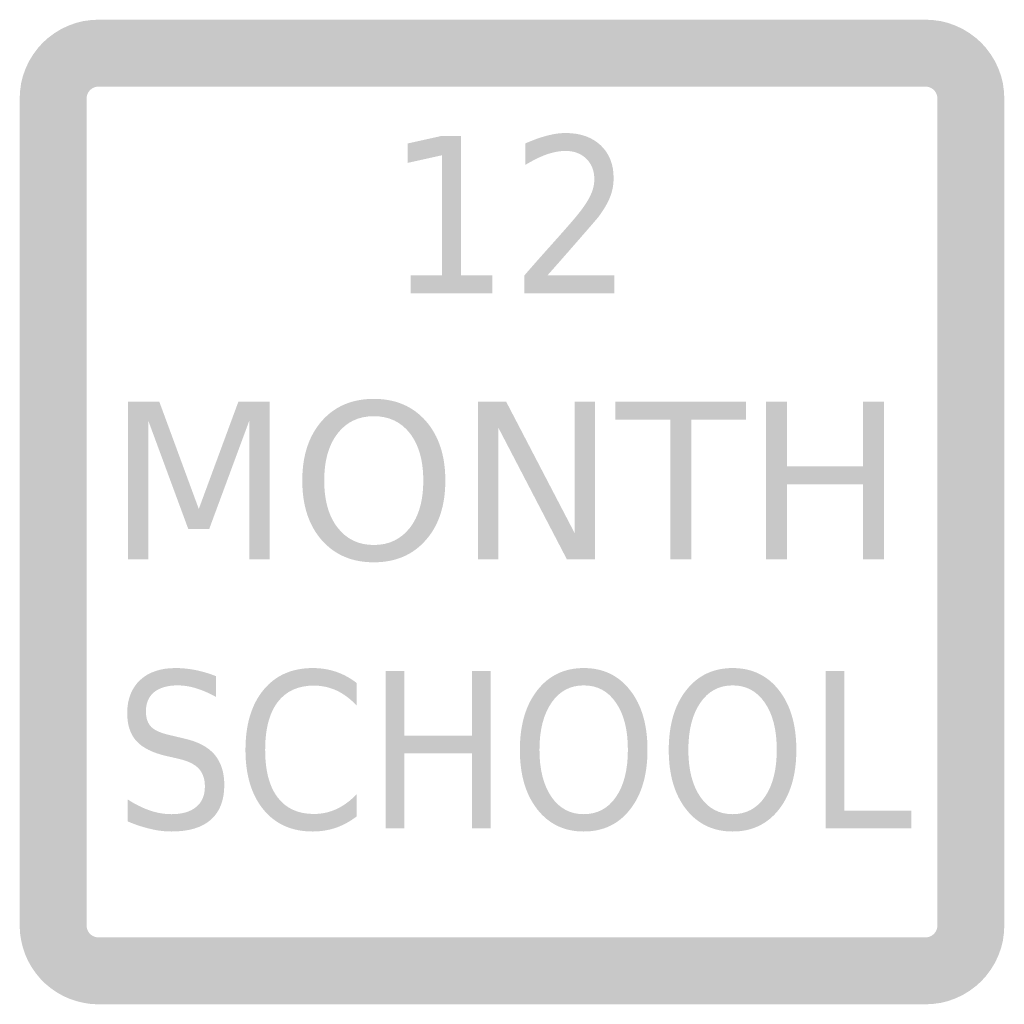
# Model space of a CAD drawing. Header units: inches. Extents: x -0.5 to 0.5, y -0.5 to 0.5.
import ezdxf

# ---------------------------------------------------------------- set-up
doc = ezdxf.new("R2010")
doc.units = ezdxf.units.IN
doc.header["$MEASUREMENT"] = 0

msp = doc.modelspace()

# ---------------------------------------------------------------- hatches: boundary and pattern name
for points in [[(-0.42, 0.5), (-0.4278, 0.4996), (-0.4356, 0.4985), (-0.4432, 0.4966), (-0.4506, 0.4939), (-0.4577, 0.4906), (-0.4644, 0.4865), (-0.4708, 0.4818), (-0.4766, 0.4766), (-0.4818, 0.4708), (-0.4865, 0.4644), (-0.4906, 0.4577), (-0.4939, 0.4506), (-0.4966, 0.4432), (-0.4985, 0.4356), (-0.4996, 0.4278), (-0.5, 0.42), (-0.46, 0.42), (-0.4598, 0.4239), (-0.4592, 0.4278), (-0.4583, 0.4316), (-0.457, 0.4353), (-0.4553, 0.4389), (-0.4533, 0.4422), (-0.4509, 0.4454), (-0.4483, 0.4483), (-0.4454, 0.4509), (-0.4422, 0.4533), (-0.4389, 0.4553), (-0.4353, 0.457), (-0.4316, 0.4583), (-0.4278, 0.4592), (-0.4239, 0.4598), (-0.42, 0.46), (-0.42, 0.5)], [(-0.42, 0.46), (0.42, 0.46), (0.42, 0.5), (-0.42, 0.5), (-0.42, 0.46)], [(0.5, 0.42), (0.4996, 0.4278), (0.4985, 0.4356), (0.4966, 0.4432), (0.4939, 0.4506), (0.4906, 0.4577), (0.4865, 0.4644), (0.4818, 0.4708), (0.4766, 0.4766), (0.4708, 0.4818), (0.4644, 0.4865), (0.4577, 0.4906), (0.4506, 0.4939), (0.4432, 0.4966), (0.4356, 0.4985), (0.4278, 0.4996), (0.42, 0.5), (0.42, 0.46), (0.4239, 0.4598), (0.4278, 0.4592), (0.4316, 0.4583), (0.4353, 0.457), (0.4389, 0.4553), (0.4422, 0.4533), (0.4454, 0.4509), (0.4483, 0.4483), (0.4509, 0.4454), (0.4533, 0.4422), (0.4553, 0.4389), (0.457, 0.4353), (0.4583, 0.4316), (0.4592, 0.4278), (0.4598, 0.4239), (0.46, 0.42), (0.5, 0.42)], [(-0.42, 0.472), (-0.4248, 0.4718), (-0.4296, 0.4711), (-0.4342, 0.47), (-0.4388, 0.4685), (-0.4432, 0.4665), (-0.4474, 0.4642), (-0.4513, 0.4615), (-0.455, 0.4584), (-0.4584, 0.455), (-0.4615, 0.4513), (-0.4642, 0.4474), (-0.4665, 0.4432), (-0.4685, 0.4388), (-0.47, 0.4342), (-0.4711, 0.4296), (-0.4718, 0.4248), (-0.472, 0.42), (-0.432, 0.42), (-0.4319, 0.4211), (-0.4318, 0.4222), (-0.4315, 0.4233), (-0.4312, 0.4243), (-0.4307, 0.4253), (-0.4302, 0.4263), (-0.4296, 0.4272), (-0.4289, 0.4281), (-0.4281, 0.4289), (-0.4272, 0.4296), (-0.4263, 0.4302), (-0.4253, 0.4307), (-0.4243, 0.4312), (-0.4233, 0.4315), (-0.4222, 0.4318), (-0.4211, 0.4319), (-0.42, 0.432), (-0.42, 0.472)], [(-0.42, 0.432), (0.42, 0.432), (0.42, 0.472), (-0.42, 0.472), (-0.42, 0.432)], [(0.472, 0.42), (0.4717, 0.4251), (0.471, 0.4301), (0.4698, 0.4351), (0.468, 0.4399), (0.4659, 0.4445), (0.4632, 0.4489), (0.4602, 0.453), (0.4568, 0.4568), (0.453, 0.4602), (0.4489, 0.4632), (0.4445, 0.4659), (0.4399, 0.468), (0.4351, 0.4698), (0.4301, 0.471), (0.4251, 0.4717), (0.42, 0.472), (0.42, 0.432), (0.4212, 0.4319), (0.4223, 0.4318), (0.4235, 0.4315), (0.4246, 0.4311), (0.4257, 0.4306), (0.4267, 0.43), (0.4276, 0.4293), (0.4285, 0.4285), (0.4293, 0.4276), (0.43, 0.4267), (0.4306, 0.4257), (0.4311, 0.4246), (0.4315, 0.4235), (0.4318, 0.4223), (0.4319, 0.4212), (0.432, 0.42), (0.472, 0.42)], [(-0.46, -0.42), (-0.46, 0.42), (-0.5, 0.42), (-0.5, -0.42), (-0.46, -0.42)], [(-0.432, -0.42), (-0.432, 0.42), (-0.472, 0.42), (-0.472, -0.42), (-0.432, -0.42)], [(0.432, 0.42), (0.432, -0.42), (0.472, -0.42), (0.472, 0.42), (0.432, 0.42)], [(0.46, 0.42), (0.46, -0.42), (0.5, -0.42), (0.5, 0.42), (0.46, 0.42)], [(-0.1029, 0.2403), (-0.0711, 0.2403), (-0.0711, 0.3623), (-0.1058, 0.3546), (-0.1058, 0.3743), (-0.0713, 0.382), (-0.0518, 0.382), (-0.0518, 0.2403), (-0.02, 0.2403), (-0.02, 0.222), (-0.1029, 0.222), (-0.1029, 0.2403)], [(-0.3899, 0.112), (-0.3582, 0.112), (-0.3181, 0.0031), (-0.2779, 0.112), (-0.2462, 0.112), (-0.2462, -0.048), (-0.2669, -0.048), (-0.2669, 0.0925), (-0.3075, -0.0172), (-0.3288, -0.0172), (-0.3693, 0.0925), (-0.3693, -0.048), (-0.3899, -0.048), (-0.3899, 0.112)], [(-0.0345, 0.112), (-0.0059, 0.112), (0.0638, -0.0218), (0.0638, 0.112), (0.0844, 0.112), (0.0844, -0.048), (0.0557, -0.048), (-0.014, 0.0859), (-0.014, -0.048), (-0.0345, -0.048), (-0.0345, 0.112)], [(0.1049, 0.112), (0.2377, 0.112), (0.2377, 0.0938), (0.182, 0.0938), (0.182, -0.048), (0.1607, -0.048), (0.1607, 0.0938), (0.1049, 0.0938), (0.1049, 0.112)], [(0.2581, 0.112), (0.2793, 0.112), (0.2793, 0.0464), (0.3565, 0.0464), (0.3565, 0.112), (0.3778, 0.112), (0.3778, -0.048), (0.3565, -0.048), (0.3565, 0.0282), (0.2793, 0.0282), (0.2793, -0.048), (0.2581, -0.048), (0.2581, 0.112)], [(-0.1284, -0.1614), (-0.1095, -0.1614), (-0.1095, -0.227), (-0.0407, -0.227), (-0.0407, -0.1614), (-0.0217, -0.1614), (-0.0217, -0.3214), (-0.0407, -0.3214), (-0.0407, -0.2452), (-0.1095, -0.2452), (-0.1095, -0.3214), (-0.1284, -0.3214), (-0.1284, -0.1614)], [(0.3184, -0.1614), (0.3374, -0.1614), (0.3374, -0.3032), (0.4056, -0.3032), (0.4056, -0.3214), (0.3184, -0.3214), (0.3184, -0.1614)], [(-0.472, -0.42), (-0.4717, -0.4251), (-0.471, -0.4301), (-0.4698, -0.4351), (-0.468, -0.4399), (-0.4659, -0.4445), (-0.4632, -0.4489), (-0.4602, -0.453), (-0.4568, -0.4568), (-0.453, -0.4602), (-0.4489, -0.4632), (-0.4445, -0.4659), (-0.4399, -0.468), (-0.4351, -0.4698), (-0.4301, -0.471), (-0.4251, -0.4717), (-0.42, -0.472), (-0.42, -0.432), (-0.4212, -0.4319), (-0.4223, -0.4318), (-0.4235, -0.4315), (-0.4246, -0.4311), (-0.4257, -0.4306), (-0.4267, -0.43), (-0.4276, -0.4293), (-0.4285, -0.4285), (-0.4293, -0.4276), (-0.43, -0.4267), (-0.4306, -0.4257), (-0.4311, -0.4246), (-0.4315, -0.4235), (-0.4318, -0.4223), (-0.4319, -0.4212), (-0.432, -0.42), (-0.472, -0.42)], [(0.42, -0.472), (0.4248, -0.4718), (0.4296, -0.4711), (0.4342, -0.47), (0.4388, -0.4685), (0.4432, -0.4665), (0.4474, -0.4642), (0.4513, -0.4615), (0.455, -0.4584), (0.4584, -0.455), (0.4615, -0.4513), (0.4642, -0.4474), (0.4665, -0.4432), (0.4685, -0.4388), (0.47, -0.4342), (0.4711, -0.4296), (0.4718, -0.4248), (0.472, -0.42), (0.432, -0.42), (0.4319, -0.4211), (0.4318, -0.4222), (0.4315, -0.4233), (0.4312, -0.4243), (0.4307, -0.4253), (0.4302, -0.4263), (0.4296, -0.4272), (0.4289, -0.4281), (0.4281, -0.4289), (0.4272, -0.4296), (0.4263, -0.4302), (0.4253, -0.4307), (0.4243, -0.4312), (0.4233, -0.4315), (0.4222, -0.4318), (0.4211, -0.4319), (0.42, -0.432), (0.42, -0.472)], [(-0.5, -0.42), (-0.4997, -0.4274), (-0.4986, -0.4347), (-0.4969, -0.4419), (-0.4946, -0.4489), (-0.4916, -0.4557), (-0.488, -0.4621), (-0.4838, -0.4682), (-0.4791, -0.4739), (-0.4739, -0.4791), (-0.4682, -0.4838), (-0.4621, -0.488), (-0.4557, -0.4916), (-0.4489, -0.4946), (-0.4419, -0.4969), (-0.4347, -0.4986), (-0.4274, -0.4997), (-0.42, -0.5), (-0.42, -0.46), (-0.4237, -0.4598), (-0.4273, -0.4593), (-0.4309, -0.4585), (-0.4344, -0.4573), (-0.4378, -0.4558), (-0.4411, -0.454), (-0.4441, -0.4519), (-0.4469, -0.4496), (-0.4496, -0.4469), (-0.4519, -0.4441), (-0.454, -0.4411), (-0.4558, -0.4378), (-0.4573, -0.4344), (-0.4585, -0.4309), (-0.4593, -0.4273), (-0.4598, -0.4237), (-0.46, -0.42), (-0.5, -0.42)], [(0.42, -0.5), (0.4278, -0.4996), (0.4356, -0.4985), (0.4432, -0.4966), (0.4506, -0.4939), (0.4577, -0.4906), (0.4644, -0.4865), (0.4708, -0.4818), (0.4766, -0.4766), (0.4818, -0.4708), (0.4865, -0.4644), (0.4906, -0.4577), (0.4939, -0.4506), (0.4966, -0.4432), (0.4985, -0.4356), (0.4996, -0.4278), (0.5, -0.42), (0.46, -0.42), (0.4598, -0.4239), (0.4592, -0.4278), (0.4583, -0.4316), (0.457, -0.4353), (0.4553, -0.4389), (0.4533, -0.4422), (0.4509, -0.4454), (0.4483, -0.4483), (0.4454, -0.4509), (0.4422, -0.4533), (0.4389, -0.4553), (0.4353, -0.457), (0.4316, -0.4583), (0.4278, -0.4592), (0.4239, -0.4598), (0.42, -0.46), (0.42, -0.5)], [(0.42, -0.432), (-0.42, -0.432), (-0.42, -0.472), (0.42, -0.472), (0.42, -0.432)], [(0.42, -0.46), (-0.42, -0.46), (-0.42, -0.5), (0.42, -0.5), (0.42, -0.46)]]:
    msp.add_hatch(color=7).paths.add_polyline_path(points)
h = msp.add_hatch(color=7)
edge = h.paths.add_edge_path()
edge.add_line((0.036, 0.2403), (0.104, 0.2403))
edge.add_line((0.104, 0.2403), (0.104, 0.222))
edge.add_line((0.104, 0.222), (0.0126, 0.222))
edge.add_line((0.0126, 0.222), (0.0126, 0.2403))
edge.add_spline(control_points=[(0.0126, 0.2403), (0.0199, 0.2488), (0.03, 0.2602), (0.0428, 0.2745), (0.0556, 0.2888), (0.0636, 0.2981), (0.0669, 0.3022), (0.0731, 0.31), (0.0775, 0.3166), (0.0799, 0.322), (0.0824, 0.3274), (0.0836, 0.3327), (0.0836, 0.3379), (0.0836, 0.3464), (0.081, 0.3533), (0.0756, 0.3587), (0.0702, 0.364), (0.0632, 0.3667), (0.0546, 0.3667), (0.0485, 0.3667), (0.0421, 0.3655), (0.0353, 0.3632), (0.0285, 0.3608), (0.0213, 0.3572), (0.0135, 0.3525)], knot_values=[0, 0, 0, 0, 1, 1, 1, 2, 2, 2, 3, 3, 3, 4, 4, 4, 5, 5, 5, 6, 6, 6, 7, 7, 7, 8, 8, 8, 8], degree=3, periodic=0)
edge.add_line((0.0135, 0.3525), (0.0135, 0.3743))
edge.add_spline(control_points=[(0.0135, 0.3743), (0.0214, 0.3778), (0.0287, 0.3805), (0.0356, 0.3822), (0.0424, 0.384), (0.0486, 0.3849), (0.0543, 0.3849), (0.0692, 0.3849), (0.0811, 0.3808), (0.09, 0.3725), (0.0988, 0.3642), (0.1032, 0.3531), (0.1032, 0.3393), (0.1032, 0.3327), (0.1021, 0.3265), (0.0999, 0.3206), (0.0977, 0.3147), (0.0937, 0.3077), (0.0878, 0.2997)], knot_values=[0, 0, 0, 0, 1, 1, 1, 2, 2, 2, 3, 3, 3, 4, 4, 4, 5, 5, 5, 6, 6, 6, 6], degree=3, periodic=0)
edge.add_spline(control_points=[(0.0878, 0.2997), (0.0862, 0.2977), (0.081, 0.2917), (0.0724, 0.2818), (0.0638, 0.2719), (0.0517, 0.258), (0.036, 0.2403)], knot_values=[0, 0, 0, 0, 1, 1, 1, 2, 2, 2, 2], degree=3, periodic=0)
h = msp.add_hatch(color=7)
edge = h.paths.add_edge_path()
edge.add_spline(control_points=[(-0.1403, 0.1149), (-0.1183, 0.1149), (-0.1007, 0.1074), (-0.0875, 0.0924), (-0.0743, 0.0773), (-0.0677, 0.0572), (-0.0677, 0.0319), (-0.0677, 0.0066), (-0.0743, -0.0135), (-0.0875, -0.0285), (-0.1007, -0.0436), (-0.1183, -0.0511), (-0.1403, -0.0511), (-0.1624, -0.0511), (-0.18, -0.0436), (-0.1932, -0.0286), (-0.2064, -0.0136), (-0.213, 0.0066), (-0.213, 0.0319), (-0.213, 0.0572), (-0.2064, 0.0773), (-0.1932, 0.0924), (-0.18, 0.1074), (-0.1624, 0.1149), (-0.1403, 0.1149)], knot_values=[0, 0, 0, 0, 1, 1, 1, 2, 2, 2, 3, 3, 3, 4, 4, 4, 5, 5, 5, 6, 6, 6, 7, 7, 7, 8, 8, 8, 8], degree=3, periodic=0)
edge = h.paths.add_edge_path(flags=0)
edge.add_spline(control_points=[(-0.1403, 0.0973), (-0.1558, 0.0973), (-0.168, 0.0915), (-0.1771, 0.0798), (-0.1862, 0.0681), (-0.1907, 0.0521), (-0.1907, 0.0319), (-0.1907, 0.0117), (-0.1862, -0.0042), (-0.1771, -0.0159), (-0.168, -0.0276), (-0.1558, -0.0335), (-0.1403, -0.0335), (-0.1249, -0.0335), (-0.1127, -0.0276), (-0.1036, -0.0159), (-0.0946, -0.0042), (-0.0901, 0.0117), (-0.0901, 0.0319), (-0.0901, 0.0521), (-0.0946, 0.0681), (-0.1036, 0.0798), (-0.1127, 0.0915), (-0.1249, 0.0973), (-0.1403, 0.0973)], knot_values=[0, 0, 0, 0, 1, 1, 1, 2, 2, 2, 3, 3, 3, 4, 4, 4, 5, 5, 5, 6, 6, 6, 7, 7, 7, 8, 8, 8, 8], degree=3, periodic=0)
h = msp.add_hatch(color=7)
edge = h.paths.add_edge_path()
edge.add_line((-0.3007, -0.1667), (-0.3007, -0.1878))
edge.add_spline(control_points=[(-0.3007, -0.1878), (-0.3078, -0.1838), (-0.3146, -0.1809), (-0.321, -0.179), (-0.3274, -0.177), (-0.3336, -0.1761), (-0.3395, -0.1761), (-0.3498, -0.1761), (-0.3578, -0.1784), (-0.3634, -0.1829), (-0.369, -0.1875), (-0.3718, -0.194), (-0.3718, -0.2024), (-0.3718, -0.2095), (-0.3699, -0.2149), (-0.3662, -0.2185), (-0.3625, -0.2221), (-0.3554, -0.225), (-0.345, -0.2272)], knot_values=[0, 0, 0, 0, 1, 1, 1, 2, 2, 2, 3, 3, 3, 4, 4, 4, 5, 5, 5, 6, 6, 6, 6], degree=3, periodic=0)
edge.add_line((-0.345, -0.2272), (-0.3336, -0.2299))
edge.add_spline(control_points=[(-0.3336, -0.2299), (-0.3194, -0.233), (-0.309, -0.2384), (-0.3023, -0.2461), (-0.2956, -0.2539), (-0.2922, -0.2642), (-0.2922, -0.2772), (-0.2922, -0.2928), (-0.2968, -0.3045), (-0.3058, -0.3125), (-0.3149, -0.3205), (-0.3282, -0.3245), (-0.3458, -0.3245), (-0.3525, -0.3245), (-0.3596, -0.3237), (-0.367, -0.3219), (-0.3745, -0.3202), (-0.3822, -0.3177), (-0.3902, -0.3143)], knot_values=[0, 0, 0, 0, 1, 1, 1, 2, 2, 2, 3, 3, 3, 4, 4, 4, 5, 5, 5, 6, 6, 6, 6], degree=3, periodic=0)
edge.add_line((-0.3902, -0.3143), (-0.3902, -0.292))
edge.add_spline(control_points=[(-0.3902, -0.292), (-0.3825, -0.297), (-0.375, -0.3007), (-0.3676, -0.3032), (-0.3603, -0.3057), (-0.353, -0.3069), (-0.3458, -0.3069), (-0.3351, -0.3069), (-0.3267, -0.3045), (-0.3208, -0.2996), (-0.3149, -0.2948), (-0.3119, -0.2879), (-0.3119, -0.2789), (-0.3119, -0.271), (-0.3141, -0.2649), (-0.3183, -0.2604), (-0.3225, -0.256), (-0.3295, -0.2527), (-0.3392, -0.2505)], knot_values=[0, 0, 0, 0, 1, 1, 1, 2, 2, 2, 3, 3, 3, 4, 4, 4, 5, 5, 5, 6, 6, 6, 6], degree=3, periodic=0)
edge.add_line((-0.3392, -0.2505), (-0.3506, -0.2479))
edge.add_spline(control_points=[(-0.3506, -0.2479), (-0.3648, -0.2447), (-0.375, -0.2396), (-0.3813, -0.2328), (-0.3876, -0.2259), (-0.3908, -0.2164), (-0.3908, -0.2042), (-0.3908, -0.19), (-0.3864, -0.1789), (-0.3777, -0.1707), (-0.369, -0.1626), (-0.3569, -0.1585), (-0.3417, -0.1585), (-0.3351, -0.1585), (-0.3283, -0.1592), (-0.3215, -0.1605), (-0.3147, -0.1619), (-0.3078, -0.1639), (-0.3007, -0.1667)], knot_values=[0, 0, 0, 0, 1, 1, 1, 2, 2, 2, 3, 3, 3, 4, 4, 4, 5, 5, 5, 6, 6, 6, 6], degree=3, periodic=0)
h = msp.add_hatch(color=7)
edge = h.paths.add_edge_path()
edge.add_line((-0.1577, -0.1737), (-0.1577, -0.1966))
edge.add_spline(control_points=[(-0.1577, -0.1966), (-0.1641, -0.1898), (-0.1709, -0.1847), (-0.1782, -0.1813), (-0.1854, -0.178), (-0.1931, -0.1763), (-0.2012, -0.1763), (-0.2172, -0.1763), (-0.2295, -0.1819), (-0.238, -0.1931), (-0.2465, -0.2043), (-0.2507, -0.2204), (-0.2507, -0.2416), (-0.2507, -0.2626), (-0.2465, -0.2788), (-0.238, -0.2899), (-0.2295, -0.3011), (-0.2172, -0.3067), (-0.2012, -0.3067), (-0.1931, -0.3067), (-0.1854, -0.305), (-0.1782, -0.3017), (-0.1709, -0.2983), (-0.1641, -0.2933), (-0.1577, -0.2865)], knot_values=[0, 0, 0, 0, 1, 1, 1, 2, 2, 2, 3, 3, 3, 4, 4, 4, 5, 5, 5, 6, 6, 6, 7, 7, 7, 8, 8, 8, 8], degree=3, periodic=0)
edge.add_line((-0.1577, -0.2865), (-0.1577, -0.3091))
edge.add_spline(control_points=[(-0.1577, -0.3091), (-0.1643, -0.3142), (-0.1714, -0.3181), (-0.1788, -0.3207), (-0.1862, -0.3232), (-0.1941, -0.3245), (-0.2023, -0.3245), (-0.2235, -0.3245), (-0.2402, -0.3171), (-0.2524, -0.3023), (-0.2646, -0.2874), (-0.2707, -0.2672), (-0.2707, -0.2416), (-0.2707, -0.2158), (-0.2646, -0.1956), (-0.2524, -0.1807), (-0.2402, -0.1659), (-0.2235, -0.1585), (-0.2023, -0.1585), (-0.1939, -0.1585), (-0.186, -0.1598), (-0.1786, -0.1623), (-0.1712, -0.1648), (-0.1642, -0.1687), (-0.1577, -0.1737)], knot_values=[0, 0, 0, 0, 1, 1, 1, 2, 2, 2, 3, 3, 3, 4, 4, 4, 5, 5, 5, 6, 6, 6, 7, 7, 7, 8, 8, 8, 8], degree=3, periodic=0)
h = msp.add_hatch(color=7)
edge = h.paths.add_edge_path()
edge.add_spline(control_points=[(0.0729, -0.1585), (0.0926, -0.1585), (0.1083, -0.166), (0.12, -0.1811), (0.1318, -0.1961), (0.1376, -0.2163), (0.1376, -0.2416), (0.1376, -0.2668), (0.1318, -0.2869), (0.12, -0.302), (0.1083, -0.317), (0.0926, -0.3245), (0.0729, -0.3245), (0.0532, -0.3245), (0.0375, -0.317), (0.0257, -0.302), (0.0139, -0.287), (0.008, -0.2669), (0.008, -0.2416), (0.008, -0.2163), (0.0139, -0.1961), (0.0257, -0.1811), (0.0375, -0.166), (0.0532, -0.1585), (0.0729, -0.1585)], knot_values=[0, 0, 0, 0, 1, 1, 1, 2, 2, 2, 3, 3, 3, 4, 4, 4, 5, 5, 5, 6, 6, 6, 7, 7, 7, 8, 8, 8, 8], degree=3, periodic=0)
edge = h.paths.add_edge_path(flags=0)
edge.add_spline(control_points=[(0.0729, -0.1761), (0.0591, -0.1761), (0.0482, -0.1819), (0.0401, -0.1937), (0.032, -0.2054), (0.0279, -0.2213), (0.0279, -0.2416), (0.0279, -0.2617), (0.032, -0.2776), (0.0401, -0.2894), (0.0482, -0.3011), (0.0591, -0.3069), (0.0729, -0.3069), (0.0866, -0.3069), (0.0976, -0.3011), (0.1056, -0.2894), (0.1137, -0.2776), (0.1177, -0.2617), (0.1177, -0.2416), (0.1177, -0.2213), (0.1137, -0.2054), (0.1056, -0.1937), (0.0976, -0.1819), (0.0866, -0.1761), (0.0729, -0.1761)], knot_values=[0, 0, 0, 0, 1, 1, 1, 2, 2, 2, 3, 3, 3, 4, 4, 4, 5, 5, 5, 6, 6, 6, 7, 7, 7, 8, 8, 8, 8], degree=3, periodic=0)
h = msp.add_hatch(color=7)
edge = h.paths.add_edge_path()
edge.add_spline(control_points=[(0.2241, -0.1585), (0.2437, -0.1585), (0.2594, -0.166), (0.2712, -0.1811), (0.2829, -0.1961), (0.2888, -0.2163), (0.2888, -0.2416), (0.2888, -0.2668), (0.2829, -0.2869), (0.2712, -0.302), (0.2594, -0.317), (0.2437, -0.3245), (0.2241, -0.3245), (0.2044, -0.3245), (0.1887, -0.317), (0.1769, -0.302), (0.1651, -0.287), (0.1592, -0.2669), (0.1592, -0.2416), (0.1592, -0.2163), (0.1651, -0.1961), (0.1769, -0.1811), (0.1887, -0.166), (0.2044, -0.1585), (0.2241, -0.1585)], knot_values=[0, 0, 0, 0, 1, 1, 1, 2, 2, 2, 3, 3, 3, 4, 4, 4, 5, 5, 5, 6, 6, 6, 7, 7, 7, 8, 8, 8, 8], degree=3, periodic=0)
edge = h.paths.add_edge_path(flags=0)
edge.add_spline(control_points=[(0.2241, -0.1761), (0.2103, -0.1761), (0.1994, -0.1819), (0.1913, -0.1937), (0.1832, -0.2054), (0.1791, -0.2213), (0.1791, -0.2416), (0.1791, -0.2617), (0.1832, -0.2776), (0.1913, -0.2894), (0.1994, -0.3011), (0.2103, -0.3069), (0.2241, -0.3069), (0.2378, -0.3069), (0.2487, -0.3011), (0.2568, -0.2894), (0.2649, -0.2776), (0.2689, -0.2617), (0.2689, -0.2416), (0.2689, -0.2213), (0.2649, -0.2054), (0.2568, -0.1937), (0.2487, -0.1819), (0.2378, -0.1761), (0.2241, -0.1761)], knot_values=[0, 0, 0, 0, 1, 1, 1, 2, 2, 2, 3, 3, 3, 4, 4, 4, 5, 5, 5, 6, 6, 6, 7, 7, 7, 8, 8, 8, 8], degree=3, periodic=0)

doc.saveas('drawing.dxf')
